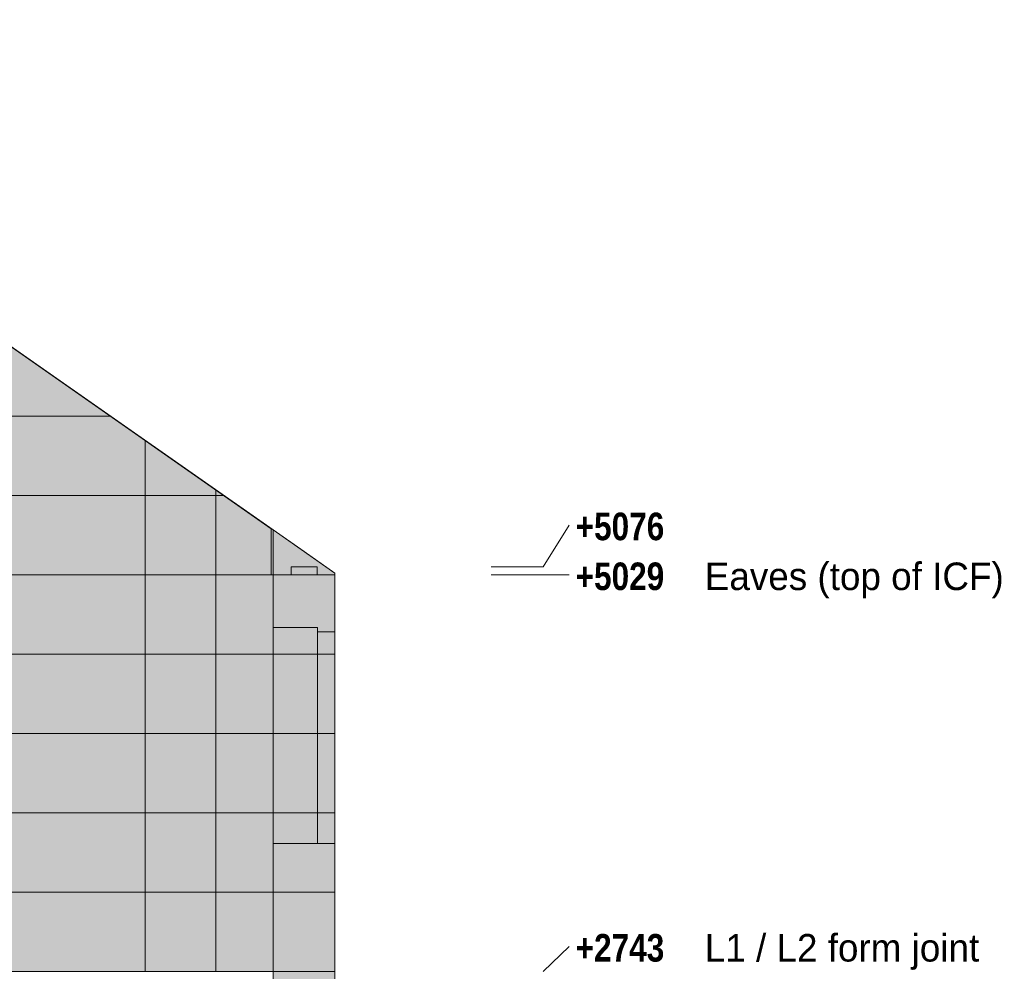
# Model space of a CAD drawing. Header units: millimetres. Extents: x 17 to 413, y 4 to 292.
# Tile 28 of 30: x 259 to 304, y 157 to 201. Entities that reach past the tile are written whole.
import ezdxf

# ---------------------------------------------------------------- set-up
doc = ezdxf.new("R2010")
doc.units = ezdxf.units.MM
for name, color, linetype in [('FILL-EPS', 7, 'Continuous'), ('FILL-LIGHT', 7, 'Continuous'), ('LINE-C_2E8C94', 7, 'Continuous'), ('LINE-C_337880', 7, 'Continuous'), ('LINE-STEEL', 7, 'Continuous'), ('LINE-STEEL_GREY', 7, 'Continuous'), ('TEXT-STEEL', 7, 'Continuous')]:
    doc.layers.add(name, color=color, linetype=linetype)
doc.styles.add('OpenSansCondensed-Bold', font='OpenSansCondensed-Bold.ttf')

msp = doc.modelspace()

# ---------------------------------------------------------------- hatches: boundary and pattern name
at = {"layer": 'FILL-EPS', "true_color": 0xccffff}
h = msp.add_hatch(color=7, dxfattribs=at)
h.dxf.hatch_style = 1
h.paths.add_polyline_path([(196.787, 157.202), (196.787, 177.562), (230.393, 201.093), (236.607, 201.093), (270.213, 177.562), (270.213, 157.202), (196.787, 157.202)])
h.paths.add_polyline_path([(227.996, 164.317), (233.6, 164.317), (233.6, 172.855), (227.996, 172.855)], flags=0)
h = msp.add_hatch(color=7, dxfattribs=at)
h.dxf.hatch_style = 1
h.paths.add_polyline_path([(196.787, 157.202), (196.787, 177.562), (196.866, 177.617), (230.393, 201.093), (236.607, 201.093), (237.361, 200.565), (237.374, 200.556), (237.374, 200.556), (237.374, 200.556), (237.374, 200.556), (270.134, 177.617), (270.213, 177.562), (270.213, 175.49), (270.213, 157.202)])
h.paths.add_polyline_path([(227.796, 164.317), (233.8, 164.317), (233.8, 173.055), (227.796, 173.055)], flags=0)
h = msp.add_hatch(color=7, dxfattribs=at)
h.dxf.hatch_style = 1
h.paths.add_polyline_path([(196.787, 157.202), (196.787, 175.49), (196.866, 175.49), (196.866, 177.617), (197.318, 177.933), (229.625, 200.555), (229.626, 200.556), (229.72, 200.622), (230.393, 201.093), (236.607, 201.093), (270.134, 177.617), (270.134, 175.49), (270.213, 175.49), (270.213, 157.202)])
h.paths.add_polyline_path([(225.113, 173.054), (225.1, 173.055), (225.1, 164.317), (231.104, 164.317), (231.104, 173.055), (225.113, 173.055)], flags=0)
h = msp.add_hatch(color=7, dxfattribs=at)
h.dxf.hatch_style = 1
h.paths.add_polyline_path([(196.787, 157.202), (196.787, 177.562), (230.393, 201.093), (236.607, 201.093), (270.213, 177.562), (270.213, 157.202)])
h.paths.add_polyline_path([(225.3, 172.855), (225.3, 164.317), (230.904, 164.317), (230.904, 172.855)], flags=0)
h = msp.add_hatch(color=7, dxfattribs=at)
h.dxf.hatch_style = 1
h.paths.add_polyline_path([(270.134, 175.49), (270.134, 177.617), (270.213, 177.562), (270.213, 175.49)])
h = msp.add_hatch(color=7, dxfattribs=at)
h.dxf.hatch_style = 1
h.paths.add_polyline_path([(270.21, 177.574), (270.211, 177.574), (270.211, 177.574), (270.213, 177.562), (273.06, 175.568), (273.06, 168.951), (273.06, 157.202), (270.213, 157.202), (270.213, 177.562), (270.209, 177.574)])
h = msp.add_hatch(color=7, dxfattribs=at)
h.dxf.hatch_style = 1
h.paths.add_polyline_path([(270.213, 157.202), (270.213, 177.562), (273.06, 175.568), (273.06, 168.966), (273.06, 168.963), (273.06, 157.202)])
h = msp.add_hatch(color=7, dxfattribs=at)
h.dxf.hatch_style = 1
h.paths.add_polyline_path([(270.213, 175.49), (270.213, 175.49), (270.213, 175.502), (270.213, 175.502), (270.213, 177.562), (273.06, 175.568), (273.06, 175.49), (273.06, 168.951), (273.06, 157.202), (270.213, 157.202), (270.213, 175.49)])
h = msp.add_hatch(color=7, dxfattribs=at)
h.dxf.hatch_style = 1
h.paths.add_polyline_path([(270.213, 175.49), (270.213, 177.562), (271.644, 176.56), (273.06, 175.568), (273.06, 175.49)])
h = msp.add_hatch(color=7, dxfattribs=at)
h.dxf.hatch_style = 1
h.paths.add_polyline_path([(270.212, 157.189), (270.212, 157.189), (270.213, 157.193), (270.213, 157.198), (270.213, 157.202), (270.213, 175.49), (270.215, 175.49), (270.215, 175.493), (270.215, 175.49), (273.06, 175.49), (273.06, 168.974), (273.06, 168.971), (273.06, 168.966), (273.06, 168.963), (273.06, 157.202), (270.215, 157.202), (270.213, 157.189), (270.213, 157.189), (270.212, 157.189)])
h = msp.add_hatch(color=7, dxfattribs=at)
h.dxf.hatch_style = 1
h.paths.add_polyline_path([(270.215, 157.202), (270.215, 175.49), (273.06, 175.49), (273.06, 157.202)])
h = msp.add_hatch(color=7, dxfattribs=at)
h.dxf.hatch_style = 1
h.paths.add_polyline_path([(270.215, 175.49), (273.06, 175.49), (273.06, 157.202), (270.215, 157.202)])
h = msp.add_hatch(color=7, dxfattribs=at)
h.dxf.hatch_style = 1
h.paths.add_polyline_path([(270.215, 173.055), (272.256, 173.055), (272.256, 163.098), (270.215, 163.098)])
h = msp.add_hatch(color=7, dxfattribs=at)
h.dxf.hatch_style = 1
h.paths.add_polyline_path([(270.215, 163.098), (270.215, 173.055), (272.256, 173.055), (272.256, 163.098)])
h = msp.add_hatch(color=7, dxfattribs=at)
h.dxf.hatch_style = 1
h.paths.add_polyline_path([(270.215, 173.055), (272.256, 173.055), (272.256, 163.098), (270.215, 163.098)])
h = msp.add_hatch(color=7, dxfattribs=at)
h.dxf.hatch_style = 1
h.paths.add_polyline_path([(270.215, 163.098), (270.215, 173.055), (272.256, 173.055), (272.256, 163.098)])
h = msp.add_hatch(color=7, dxfattribs=at)
h.dxf.hatch_style = 1
h.paths.add_polyline_path([(272.256, 172.855), (273.06, 172.855), (273.06, 163.098), (272.256, 163.098)])
h = msp.add_hatch(color=7, dxfattribs=at)
h.dxf.hatch_style = 1
h.paths.add_polyline_path([(272.256, 163.098), (272.256, 172.855), (273.06, 172.855), (273.06, 163.098)])
h = msp.add_hatch(color=7, dxfattribs=at)
h.dxf.hatch_style = 1
h.paths.add_polyline_path([(272.256, 172.855), (273.06, 172.855), (273.06, 163.098), (272.256, 163.098)])
h = msp.add_hatch(color=7, dxfattribs=at)
h.dxf.hatch_style = 1
h.paths.add_polyline_path([(272.256, 163.098), (272.256, 172.855), (273.06, 172.855), (273.06, 163.098)])
h = msp.add_hatch(color=7, dxfattribs=at)
h.dxf.hatch_style = 1
h.paths.add_polyline_path([(270.214, 157.214), (270.215, 157.202), (273.06, 157.202), (273.06, 135.256), (270.215, 135.256), (270.213, 135.256), (270.213, 157.202), (270.213, 157.202), (270.213, 157.214)])
at = {"layer": 'FILL-LIGHT', "true_color": 0xd9d9d9}
h = msp.add_hatch(color=254, dxfattribs=at)
h.dxf.hatch_style = 1
h.paths.add_polyline_path([(271.047, 175.49), (271.047, 175.864), (272.247, 175.864), (272.247, 175.49)])
h = msp.add_hatch(color=254, dxfattribs=at)
h.dxf.hatch_style = 1
h.paths.add_polyline_path([(271.047, 175.864), (272.247, 175.864), (272.247, 175.49), (271.047, 175.49)])

# ---------------------------------------------------------------- linework, layer by layer
at = {"layer": 'LINE-C_2E8C94', "lineweight": 5}
for points in [[(196.787, 157.202), (196.787, 177.562), (196.787, 177.562), (196.787, 177.562), (230.393, 201.093), (236.607, 201.093), (236.607, 201.093), (236.607, 201.093), (236.607, 201.093), (236.607, 201.093), (270.213, 177.562), (270.213, 157.202), (270.213, 157.202), (196.787, 157.202), (196.787, 157.202)], [(196.787, 157.202), (196.787, 177.562), (196.866, 177.617), (230.393, 201.093), (236.607, 201.093), (237.361, 200.565), (237.374, 200.556), (237.374, 200.556), (237.374, 200.556), (237.374, 200.556), (270.134, 177.617), (270.213, 177.562), (270.213, 175.49), (270.213, 157.202)], [(196.787, 157.202), (196.787, 175.49), (196.866, 175.49), (196.866, 177.617), (197.318, 177.933), (229.625, 200.555), (229.626, 200.556), (229.626, 200.556), (229.72, 200.622), (230.393, 201.093), (236.607, 201.093), (236.607, 201.093), (236.607, 201.093), (236.607, 201.093), (270.134, 177.617), (270.134, 175.49), (270.213, 175.49), (270.213, 157.202)], [(196.787, 157.202), (196.787, 177.562), (196.787, 177.562), (230.393, 201.093), (230.393, 201.093), (230.393, 201.093), (236.607, 201.093), (270.213, 177.562), (270.213, 157.202), (196.787, 157.202)], [(270.134, 175.49), (270.134, 175.49), (270.134, 175.49), (270.134, 177.617), (270.213, 177.562), (270.213, 175.49)], [(270.21, 177.574), (270.21, 177.574), (270.211, 177.574), (270.211, 177.574), (270.213, 177.562), (273.06, 175.568), (273.06, 168.951), (273.06, 168.951), (273.06, 157.202), (273.06, 157.202), (270.213, 157.202), (270.213, 177.562), (270.213, 177.562), (270.213, 177.562), (270.213, 177.562), (270.213, 177.562), (270.209, 177.574)], [(270.213, 157.202), (270.213, 177.562), (273.06, 175.568), (273.06, 168.966), (273.06, 168.963), (273.06, 157.202)], [(270.213, 175.49), (270.213, 175.49), (270.213, 175.502), (270.213, 175.502), (270.213, 177.562), (270.213, 177.562), (270.213, 177.562), (270.213, 177.562), (273.06, 175.568), (273.06, 175.49), (273.06, 175.49), (273.06, 168.951), (273.06, 168.951), (273.06, 157.202), (273.06, 157.202), (273.06, 157.202), (270.213, 157.202), (270.213, 175.49)], [(270.213, 175.49), (270.213, 177.562), (271.644, 176.56), (273.06, 175.568), (273.06, 175.568), (273.06, 175.568), (273.06, 175.568), (273.06, 175.49), (270.213, 175.49)], [(270.212, 157.189), (270.212, 157.189), (270.213, 157.193), (270.213, 157.198), (270.213, 157.202), (270.213, 175.49), (270.215, 175.49), (270.215, 175.493), (270.215, 175.49), (273.06, 175.49), (273.06, 168.974), (273.06, 168.971), (273.06, 168.966), (273.06, 168.963), (273.06, 157.202), (270.215, 157.202), (270.213, 157.189), (270.213, 157.189), (270.212, 157.189)], [(270.215, 157.202), (270.215, 157.202), (270.215, 175.49), (273.06, 175.49), (273.06, 157.202), (270.215, 157.202)], [(270.215, 175.49), (273.06, 175.49), (273.06, 157.202), (273.06, 157.202), (273.06, 157.202), (270.215, 157.202)], [(270.215, 173.055), (272.256, 173.055), (272.256, 163.098), (270.215, 163.098)], [(270.215, 163.098), (270.215, 173.055), (272.256, 173.055), (272.256, 163.098)], [(270.215, 173.055), (272.256, 173.055), (272.256, 163.098), (270.215, 163.098)], [(270.215, 163.098), (270.215, 173.055), (272.256, 173.055), (272.256, 163.098)], [(272.256, 172.855), (273.06, 172.855), (273.06, 163.098), (272.256, 163.098)], [(272.256, 163.098), (272.256, 172.855), (273.06, 172.855), (273.06, 163.098)], [(272.256, 172.855), (273.06, 172.855), (273.06, 163.098), (272.256, 163.098)], [(272.256, 163.098), (272.256, 172.855), (273.06, 172.855), (273.06, 163.098)], [(270.214, 157.214), (270.215, 157.202), (273.06, 157.202), (273.06, 135.256), (273.06, 135.256), (273.06, 135.256), (270.215, 135.256), (270.215, 135.256), (270.213, 135.256), (270.213, 157.202), (270.213, 157.202), (270.213, 157.202), (270.213, 157.214)]]:
    msp.add_lwpolyline(points, close=True, dxfattribs=at)
at = {"layer": 'LINE-C_337880', "lineweight": 5}
for p, q in [((248.066, 182.805), (262.711, 182.805)), ((248.066, 182.805), (262.711, 182.805)), ((248.066, 182.805), (262.711, 182.805)), ((248.066, 182.805), (262.711, 182.805)), ((264.322, 179.147), (264.322, 181.677)), ((264.322, 179.147), (264.322, 181.677)), ((267.574, 179.147), (267.574, 179.4)), ((267.574, 179.147), (267.574, 179.4)), ((248.066, 179.147), (264.322, 179.147)), ((248.066, 179.147), (264.322, 179.147)), ((248.066, 179.147), (264.322, 179.147)), ((248.066, 179.147), (264.322, 179.147)), ((264.322, 175.49), (264.322, 179.147)), ((264.322, 179.147), (267.574, 179.147)), ((264.322, 175.49), (264.322, 179.147)), ((264.322, 179.147), (267.574, 179.147)), ((264.322, 179.147), (267.574, 179.147)), ((264.322, 179.147), (267.574, 179.147)), ((267.574, 179.147), (267.935, 179.147)), ((267.574, 179.147), (267.935, 179.147)), ((267.574, 175.49), (267.574, 179.147)), ((267.574, 179.147), (267.935, 179.147)), ((267.574, 175.49), (267.574, 179.147)), ((267.574, 179.147), (267.935, 179.147)), ((248.066, 175.49), (264.322, 175.49)), ((248.066, 175.49), (264.322, 175.49)), ((248.066, 175.49), (264.322, 175.49)), ((248.066, 175.49), (264.322, 175.49)), ((264.322, 175.49), (267.574, 175.49)), ((264.322, 175.49), (267.574, 175.49)), ((264.322, 171.832), (264.322, 175.49)), ((264.322, 175.49), (267.574, 175.49)), ((264.322, 171.832), (264.322, 175.49)), ((264.322, 175.49), (267.574, 175.49)), ((267.574, 171.832), (267.574, 175.49)), ((267.574, 175.49), (270.205, 175.49)), ((267.574, 171.832), (267.574, 175.49)), ((267.574, 175.49), (270.205, 175.49)), ((267.574, 175.49), (270.126, 175.49)), ((267.574, 175.49), (270.205, 175.49)), ((270.221, 175.49), (273.052, 175.49)), ((270.221, 175.49), (273.052, 175.49)), ((270.221, 175.49), (273.052, 175.49)), ((248.066, 171.832), (264.322, 171.832)), ((248.066, 171.832), (264.322, 171.832)), ((248.066, 171.832), (264.322, 171.832)), ((248.066, 171.832), (264.322, 171.832)), ((264.322, 168.174), (264.322, 171.832)), ((264.322, 171.832), (267.574, 171.832)), ((264.322, 168.174), (264.322, 171.832)), ((264.322, 171.832), (267.574, 171.832)), ((264.322, 171.832), (267.574, 171.832)), ((264.322, 171.832), (267.574, 171.832)), ((267.574, 171.832), (270.205, 171.832)), ((267.574, 171.832), (270.205, 171.832)), ((267.574, 168.174), (267.574, 171.832)), ((267.574, 171.832), (270.205, 171.832)), ((267.574, 168.174), (267.574, 171.832)), ((267.574, 171.832), (270.205, 171.832)), ((270.221, 171.832), (273.052, 171.832)), ((270.221, 171.832), (273.052, 171.832)), ((270.221, 171.832), (273.052, 171.832)), ((270.221, 171.832), (273.052, 171.832)), ((270.223, 171.832), (273.052, 171.832)), ((270.223, 171.832), (272.248, 171.832)), ((270.223, 171.832), (272.248, 171.832)), ((270.223, 171.832), (272.248, 171.832)), ((270.223, 171.832), (272.248, 171.832)), ((270.223, 171.832), (273.052, 171.832)), ((272.264, 171.832), (273.052, 171.832)), ((272.264, 171.832), (273.052, 171.832)), ((272.264, 171.832), (273.052, 171.832)), ((272.264, 171.832), (273.052, 171.832)), ((248.066, 168.174), (264.322, 168.174)), ((248.066, 168.174), (264.322, 168.174)), ((248.066, 168.174), (264.322, 168.174)), ((248.066, 168.174), (264.322, 168.174)), ((264.322, 168.174), (267.574, 168.174)), ((264.322, 168.174), (267.574, 168.174)), ((264.322, 164.517), (264.322, 168.174)), ((264.322, 168.174), (267.574, 168.174)), ((264.322, 164.517), (264.322, 168.174)), ((264.322, 168.174), (267.574, 168.174)), ((267.574, 164.517), (267.574, 168.174)), ((267.574, 168.174), (270.205, 168.174)), ((267.574, 164.517), (267.574, 168.174)), ((267.574, 168.174), (270.205, 168.174)), ((267.574, 168.174), (270.205, 168.174)), ((267.574, 168.174), (270.205, 168.174)), ((270.221, 168.174), (273.052, 168.174)), ((270.221, 168.174), (273.052, 168.174)), ((270.221, 168.174), (273.052, 168.174)), ((270.221, 168.174), (273.052, 168.174)), ((270.223, 168.174), (273.052, 168.174)), ((270.223, 168.174), (272.248, 168.174)), ((270.223, 168.174), (272.248, 168.174)), ((270.223, 168.174), (272.248, 168.174)), ((270.223, 168.174), (272.248, 168.174)), ((270.223, 168.174), (273.052, 168.174)), ((272.264, 168.174), (273.052, 168.174)), ((272.264, 168.174), (273.052, 168.174)), ((272.264, 168.174), (273.052, 168.174)), ((272.264, 168.174), (273.052, 168.174)), ((248.066, 164.517), (264.322, 164.517)), ((248.066, 164.517), (264.322, 164.517)), ((248.066, 164.517), (264.322, 164.517)), ((248.066, 164.517), (264.322, 164.517)), ((264.322, 160.859), (264.322, 164.517)), ((264.322, 164.517), (267.574, 164.517)), ((264.322, 160.859), (264.322, 164.517)), ((264.322, 164.517), (267.574, 164.517)), ((264.322, 164.517), (267.574, 164.517)), ((264.322, 164.517), (267.574, 164.517)), ((267.574, 164.517), (270.205, 164.517)), ((267.574, 164.517), (270.205, 164.517)), ((267.574, 160.859), (267.574, 164.517)), ((267.574, 164.517), (270.205, 164.517)), ((267.574, 160.859), (267.574, 164.517)), ((267.574, 164.517), (270.205, 164.517)), ((270.221, 164.517), (273.052, 164.517)), ((270.221, 164.517), (273.052, 164.517)), ((270.221, 164.517), (273.052, 164.517)), ((270.221, 164.517), (273.052, 164.517)), ((270.223, 164.517), (273.052, 164.517)), ((270.223, 164.517), (272.248, 164.517)), ((270.223, 164.517), (272.248, 164.517)), ((270.223, 164.517), (272.248, 164.517)), ((270.223, 164.517), (272.248, 164.517)), ((270.223, 164.517), (273.052, 164.517)), ((272.264, 164.517), (273.052, 164.517)), ((272.264, 164.517), (273.052, 164.517)), ((272.264, 164.517), (273.052, 164.517)), ((272.264, 164.517), (273.052, 164.517)), ((248.066, 160.859), (264.322, 160.859)), ((248.066, 160.859), (264.322, 160.859)), ((248.066, 160.859), (264.322, 160.859)), ((248.066, 160.859), (264.322, 160.859)), ((264.322, 160.859), (267.574, 160.859)), ((264.322, 160.859), (267.574, 160.859)), ((264.322, 157.21), (264.322, 160.859)), ((264.322, 160.859), (267.574, 160.859)), ((264.322, 157.21), (264.322, 160.859)), ((264.322, 160.859), (267.574, 160.859)), ((267.574, 157.21), (267.574, 160.859)), ((267.574, 160.859), (270.205, 160.859)), ((267.574, 157.21), (267.574, 160.859)), ((267.574, 160.859), (270.205, 160.859)), ((267.574, 160.859), (270.205, 160.859)), ((267.574, 160.859), (270.205, 160.859)), ((270.221, 160.859), (273.052, 160.859)), ((270.221, 160.859), (273.052, 160.859)), ((270.221, 160.859), (273.052, 160.859)), ((270.221, 160.859), (273.052, 160.859)), ((270.223, 160.859), (273.052, 160.859)), ((270.223, 160.859), (273.052, 160.859))]:
    msp.add_line(p, q, dxfattribs=at)
at = {"layer": 'LINE-STEEL', "lineweight": 5}
for p, q in [((282.66, 175.864), (283.86, 177.788)), ((280.26, 175.864), (282.66, 175.864)), ((280.26, 175.488), (282.66, 175.488)), ((282.66, 175.488), (283.86, 175.488)), ((282.66, 157.2), (283.86, 158.356))]:
    msp.add_line(p, q, dxfattribs=at)
at = {"layer": 'LINE-STEEL_GREY', "lineweight": 5}
for points in [[(271.047, 175.49), (271.047, 175.864), (272.247, 175.864), (272.247, 175.864), (272.247, 175.49), (271.047, 175.49)], [(271.047, 175.864), (271.047, 175.864), (272.247, 175.864), (272.247, 175.49), (272.247, 175.49), (271.047, 175.49)]]:
    msp.add_lwpolyline(points, close=True, dxfattribs=at)

# ---------------------------------------------------------------- texts
at = {"layer": 'TEXT-STEEL', "style": 'OpenSansCondensed-Bold'}
for s, p in [('+5076', (284.16, 177.088)), ('+5029', (284.16, 174.788)), ('+2743', (284.16, 157.656))]:
    msp.add_text(s, height=1.27, dxfattribs=at).set_placement(p)
at = {"layer": 'TEXT-STEEL'}
for s, p in [('Eaves (top of ICF)', (290.115, 174.788)), ('L1 / L2 form joint', (290.115, 157.656))]:
    msp.add_text(s, height=1.27, dxfattribs=at).set_placement(p)

doc.saveas('drawing.dxf')
